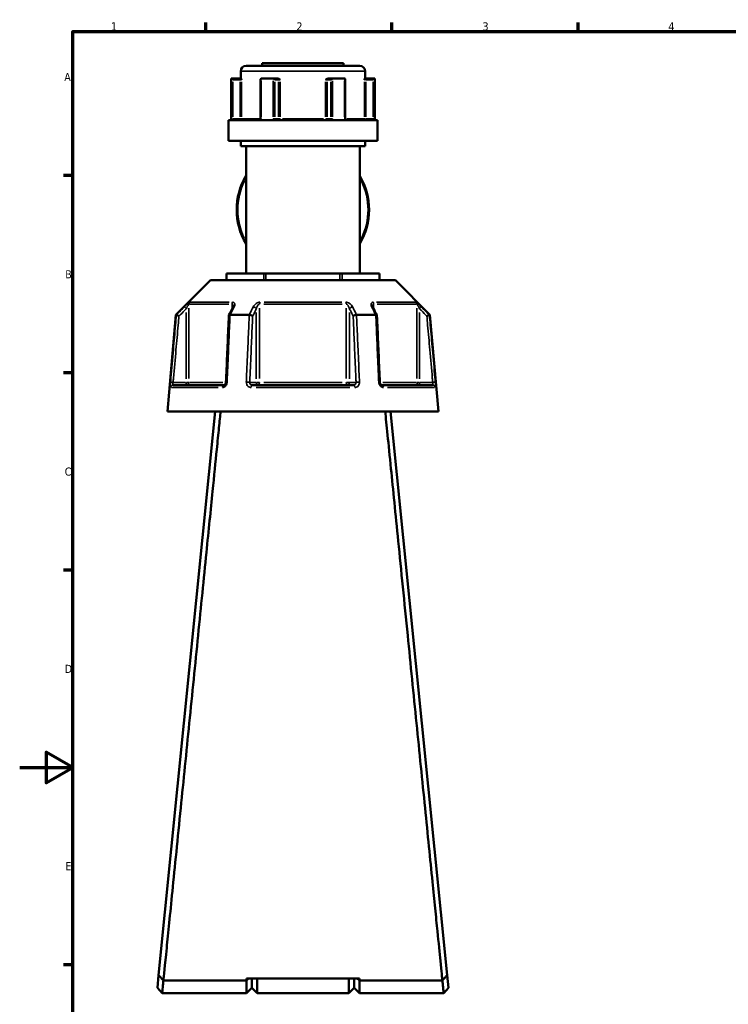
# Model space of a CAD drawing. Header units: millimetres. Extents: x 0 to 904, y 0 to 959.
# Tile 2 of 10: x 0 to 267, y 208 to 578. Entities that reach past the tile are written whole.
import ezdxf

# ---------------------------------------------------------------- set-up
doc = ezdxf.new("R2010")
doc.units = ezdxf.units.MM
for name, color, linetype, lineweight in [('Border (ANSI)', 7, 'Continuous', 70), ('Visible (ANSI)', 7, 'Continuous', 50), ('Visible Narrow (ANSI)', 7, 'Continuous', 35)]:
    doc.layers.add(name, color=color, linetype=linetype, lineweight=lineweight)
doc.styles.add('Note Text (ANSI)', font='tahoma.ttf')

# ---------------------------------------------------------------- blocks, each defined once
blk = doc.blocks.new('Borders Default Border')
at = {"layer": 'Border (ANSI)'}
for p, q in [((70.08, 574), (70.08, 577.45)), ((140.17, 574), (140.17, 577.45)), ((210.25, 574), (210.25, 577.45)), ((20, 519.75), (16.55, 519.75)), ((20, 445.5), (16.55, 445.5)), ((20, 371.25), (16.55, 371.25)), ((20, 222.75), (16.55, 222.75))]:
    blk.add_line(p, q, dxfattribs=at)
at = {"layer": 'Border (ANSI)', "flags": 128}
for points in [[(20, 20), (20, 574), (821, 574), (821, 20), (20, 20)], [(0, 297), (20, 297), (10, 302.77), (10, 291.23), (20, 297)]]:
    blk.add_lwpolyline(points, dxfattribs=at)
at = {"layer": 'Border (ANSI)', "char_height": 3.05, "attachment_point": 7, "style": 'Note Text (ANSI)'}
for s, insert in [('1', (34.35, 574.4)), ('2', (104.2, 574.4)), ('3', (174.26, 574.34)), ('4', (244.23, 574.4)), ('A', (16.78, 555.35)), ('B', (17.15, 481.1)), ('C', (16.95, 406.8)), ('D', (16.96, 332.6)), ('E', (17.21, 258.35))]:
    blk.add_mtext(s, dxfattribs=dict(at, insert=insert))

msp = doc.modelspace()

# ---------------------------------------------------------------- linework, layer by layer
at = {"layer": 'Visible (ANSI)'}
for p, q in [((85.218, 561.061), (128.058, 561.061)), ((91.338, 562.061), (121.938, 562.061)), ((91.338, 562.061), (91.338, 561.061)), ((121.938, 562.061), (121.938, 561.061)), ((79.588, 556.261), (79.709, 556.261)), ((79.588, 556.261), (79.588, 540.661)), ((82.984, 556.261), (79.709, 556.261)), ((79.714, 556.259), (80.212, 555.761)), ((83.367, 556.261), (82.984, 556.261)), ((83.218, 559.061), (83.218, 556.261)), ((90.708, 556.011), (90.708, 541.161)), ((90.957, 556.261), (95.391, 556.261)), ((97.028, 556.261), (95.391, 556.261)), ((97.285, 556.261), (97.028, 556.261)), ((116.248, 556.261), (115.991, 556.261)), ((117.885, 556.261), (116.248, 556.261)), ((117.885, 556.261), (122.319, 556.261)), ((122.568, 541.161), (122.568, 556.011)), ((130.292, 556.261), (129.909, 556.261)), ((130.058, 559.061), (130.058, 556.261)), ((133.567, 556.261), (130.292, 556.261)), ((133.064, 555.761), (133.562, 556.259)), ((133.567, 556.261), (133.688, 556.261)), ((133.688, 556.261), (133.688, 540.661)), ((78.588, 540.661), (134.688, 540.661)), ((78.588, 540.661), (78.588, 532.861)), ((134.688, 540.661), (134.688, 532.861)), ((78.588, 532.861), (134.688, 532.861)), ((83.218, 532.861), (83.218, 530.861)), ((83.218, 530.861), (130.058, 530.861)), ((85.218, 530.861), (85.218, 482.961)), ((128.058, 530.861), (128.058, 482.961)), ((130.058, 532.861), (130.058, 530.861)), ((77.825, 482.961), (77.959, 482.961)), ((77.825, 480.361), (77.825, 482.961)), ((77.959, 482.961), (91.865, 482.961)), ((91.865, 482.961), (92.731, 482.961)), ((92.731, 482.961), (120.545, 482.961)), ((120.545, 482.961), (121.411, 482.961)), ((121.411, 482.961), (135.317, 482.961)), ((135.317, 482.961), (135.451, 482.961)), ((135.451, 482.961), (135.451, 480.361)), ((71.823, 480.361), (58.823, 467.361)), ((71.823, 480.361), (141.453, 480.361)), ((141.453, 480.361), (154.453, 467.361)), ((58.823, 467.361), (55.638, 430.961)), ((58.823, 467.361), (59.004, 467.361)), ((79.217, 467.361), (86.425, 467.361)), ((126.851, 467.361), (134.059, 467.361)), ((154.272, 467.361), (154.453, 467.361)), ((154.453, 467.361), (157.638, 430.961)), ((57.809, 440.961), (76.941, 440.961)), ((87.506, 440.961), (125.77, 440.961)), ((136.335, 440.961), (155.467, 440.961)), ((73.638, 430.961), (52.315, 218.795)), ((55.638, 430.961), (157.638, 430.961)), ((160.961, 218.795), (139.638, 430.961)), ((52.315, 218.795), (51.838, 214.051)), ((161.438, 214.051), (160.961, 218.795)), ((54.124, 216.891), (54.123, 216.891)), ((85.388, 216.891), (54.13, 216.891)), ((127.888, 217.628), (85.388, 217.628)), ((86.158, 217.628), (85.388, 216.891)), ((85.388, 216.891), (85.388, 217.628)), ((85.388, 212.061), (85.388, 216.891)), ((87.388, 217.628), (87.388, 214.061)), ((87.388, 214.061), (87.388, 217.628)), ((89.388, 217.628), (89.388, 212.061)), ((123.888, 212.061), (123.888, 217.628)), ((125.888, 214.061), (125.888, 217.628)), ((125.888, 217.628), (125.888, 214.061)), ((127.888, 216.891), (127.118, 217.628)), ((127.888, 217.628), (127.888, 216.891)), ((127.888, 216.891), (127.888, 212.061)), ((159.146, 216.891), (127.888, 216.891)), ((159.153, 216.891), (159.152, 216.891)), ((53.638, 212.061), (51.838, 214.051)), ((53.638, 212.061), (85.388, 212.061)), ((87.388, 214.061), (85.388, 212.061)), ((87.388, 214.061), (89.388, 212.061)), ((89.388, 212.061), (123.888, 212.061)), ((125.888, 214.061), (123.888, 212.061)), ((125.888, 214.061), (127.888, 212.061)), ((127.888, 212.061), (159.638, 212.061)), ((161.438, 214.051), (159.638, 212.061))]:
    msp.add_line(p, q, dxfattribs=at)
for centre, radius, start, end in [((85.218, 559.061), 2, 90, 180), ((128.058, 559.061), 2, 0, 90), ((106.638, 506.911), 24.937, 149.20149, 210.79851), ((106.638, 506.911), 24.937, 329.20149, 30.79851)]:
    msp.add_arc(centre, radius, start, end, dxfattribs=at)
for centre, major_axis, ratio, start_param, end_param in [((91.208, 555.761), (-0.433, 0.433), 0.5773503, 5.8561584, 6.8067841), ((95.642, 555.761), (0.433, -0.433), 0.5773503, 1.0471976, 2.521422), ((117.634, 555.761), (-0.433, -0.433), 0.5773503, 3.7617633, 5.2359878), ((122.068, 555.761), (0.433, 0.433), 0.5773503, 5.7595865, 6.7102122), ((6000.816, -11004.031), (197.434, -16192.869), 0.5090208, 3.9187026, 3.9189559), ((-5713.838, -10859.475), (195.814, 15988.843), 0.5090604, 5.5058481, 5.5061046)]:
    msp.add_ellipse(centre, major_axis=major_axis, ratio=ratio, start_param=start_param, end_param=end_param, dxfattribs=at)
for points in [[(79.709, 556.261), (79.711, 556.261), (79.712, 556.26), (79.714, 556.259)], [(90.917, 556.259), (90.931, 556.26), (90.944, 556.261), (90.957, 556.261)], [(95.391, 556.261), (95.405, 556.261), (95.42, 556.26), (95.435, 556.259)], [(117.841, 556.259), (117.856, 556.26), (117.871, 556.261), (117.885, 556.261)], [(122.319, 556.261), (122.332, 556.261), (122.345, 556.26), (122.359, 556.259)], [(133.562, 556.259), (133.564, 556.26), (133.565, 556.261), (133.567, 556.261)], [(59.004, 467.361), (59.005, 467.361), (59.006, 467.361), (59.006, 467.36)], [(79.196, 467.36), (79.203, 467.361), (79.21, 467.361), (79.217, 467.361)], [(86.425, 467.361), (86.433, 467.361), (86.441, 467.361), (86.448, 467.36)], [(126.828, 467.36), (126.835, 467.361), (126.843, 467.361), (126.851, 467.361)], [(134.059, 467.361), (134.066, 467.361), (134.073, 467.361), (134.08, 467.36)], [(154.27, 467.36), (154.27, 467.361), (154.271, 467.361), (154.272, 467.361)], [(54.13, 216.891), (54.128, 216.891), (54.126, 216.891), (54.123, 216.891)], [(159.153, 216.891), (159.15, 216.891), (159.148, 216.891), (159.146, 216.891)]]:
    msp.add_open_spline(points, degree=3, dxfattribs=at)
for points, knots in [([(83.367, 556.261), (83.376, 556.261), (83.387, 556.244), (83.41, 556.174), (83.423, 556.113), (83.449, 555.968), (83.463, 555.867), (83.479, 555.762), (83.479, 555.762), (83.479, 555.761)], [0.232327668, 0.232327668, 0.232327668, 0.232327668, 0.253574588, 0.253574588, 0.282658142, 0.282658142, 0.324006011, 0.324006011, 0.324303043, 0.324303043, 0.324303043, 0.324303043]), ([(97.285, 556.261), (97.364, 556.261), (97.442, 556.244), (97.619, 556.174), (97.708, 556.113), (97.886, 555.968), (97.979, 555.867), (98.076, 555.762), (98.076, 555.762), (98.077, 555.761)], [0.232327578, 0.232327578, 0.232327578, 0.232327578, 0.253574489, 0.253574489, 0.282658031, 0.282658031, 0.324005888, 0.324005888, 0.32430292, 0.32430292, 0.32430292, 0.32430292]), ([(115.199, 555.761), (115.2, 555.762), (115.2, 555.762), (115.297, 555.867), (115.39, 555.968), (115.568, 556.113), (115.657, 556.174), (115.834, 556.244), (115.912, 556.261), (115.991, 556.261)], [-0.000316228, -0.000316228, -0.000316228, -0.000316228, 0, 0, 0.044019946, 0.044019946, 0.074983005, 0.074983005, 0.097602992, 0.097602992, 0.097602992, 0.097602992]), ([(129.797, 555.761), (129.797, 555.762), (129.797, 555.762), (129.813, 555.867), (129.827, 555.968), (129.853, 556.113), (129.866, 556.174), (129.889, 556.244), (129.899, 556.261), (129.909, 556.261)], [-0.000316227, -0.000316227, -0.000316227, -0.000316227, 0, 0, 0.044019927, 0.044019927, 0.074982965, 0.074982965, 0.097602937, 0.097602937, 0.097602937, 0.097602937]), ([(90.4, 540.661), (90.418, 540.661), (90.437, 540.664), (90.483, 540.683), (90.51, 540.698), (90.564, 540.747), (90.591, 540.778), (90.637, 540.851), (90.656, 540.892), (90.686, 540.98), (90.697, 541.027), (90.706, 541.104), (90.708, 541.132), (90.708, 541.161)], [0.15550734, 0.15550734, 0.15550734, 0.15550734, 0.18703339, 0.18703339, 0.21855943, 0.21855943, 0.24754159, 0.24754159, 0.27351092, 0.27351092, 0.29870161, 0.29870161, 0.31313757, 0.31313757, 0.31313757, 0.31313757]), ([(122.568, 541.161), (122.568, 541.112), (122.573, 541.062), (122.593, 540.969), (122.607, 540.925), (122.643, 540.845), (122.664, 540.809), (122.71, 540.749), (122.734, 540.725), (122.784, 540.687), (122.809, 540.675), (122.847, 540.663), (122.862, 540.661), (122.876, 540.661)], [0.63121764, 0.63121764, 0.63121764, 0.63121764, 0.65617599, 0.65617599, 0.68120928, 0.68120928, 0.7066033, 0.7066033, 0.73320674, 0.73320674, 0.76378092, 0.76378092, 0.78884786, 0.78884786, 0.78884786, 0.78884786]), ([(59.967, 466.911), (59.965, 466.912), (59.964, 466.912), (59.844, 466.969), (59.726, 467.024), (59.506, 467.127), (59.404, 467.174), (59.227, 467.257), (59.154, 467.291), (59.049, 467.341), (59.017, 467.356), (59.006, 467.36)], [-0.15367829, -0.15367829, -0.15367829, -0.15367829, -0.15320302, -0.15320302, -0.11407622, -0.11407622, -0.07545867, -0.07545867, -0.03695852, -0.03695852, 0, 0, 0, 0]), ([(78.761, 467.137), (78.687, 465.462), (78.614, 463.786), (78.466, 460.435), (78.393, 458.76), (78.246, 455.409), (78.172, 453.733), (78.025, 450.382), (77.951, 448.707), (77.804, 445.356), (77.731, 443.68), (77.657, 442.005)], [0.5667474, 0.5667474, 0.5667474, 0.5667474, 1.0713319, 1.0713319, 1.5759164, 1.5759164, 2.0805009, 2.0805009, 2.5850854, 2.5850854, 3.0896699, 3.0896699, 3.0896699, 3.0896699]), ([(79.196, 467.36), (79.095, 467.356), (79.008, 467.341), (78.867, 467.291), (78.816, 467.257), (78.771, 467.192), (78.762, 467.165), (78.761, 467.137)], [-0.153560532, -0.153560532, -0.153560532, -0.153560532, -0.11651574, -0.11651574, -0.077925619, -0.077925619, -0.05525599, -0.05525599, -0.05525599, -0.05525599]), ([(80.391, 470.612), (80.391, 470.598), (80.39, 470.577), (80.384, 470.527), (80.378, 470.497), (80.363, 470.431), (80.353, 470.394), (80.327, 470.315), (80.311, 470.273), (80.274, 470.185), (80.253, 470.139), (80.229, 470.091)], [0.20265986, 0.20265986, 0.20265986, 0.20265986, 0.23121109, 0.23121109, 0.25976233, 0.25976233, 0.28831356, 0.28831356, 0.3168648, 0.3168648, 0.34541603, 0.34541603, 0.34541603, 0.34541603]), ([(87.719, 466.911), (87.718, 466.912), (87.718, 466.912), (87.657, 466.969), (87.578, 467.024), (87.39, 467.127), (87.283, 467.174), (87.049, 467.257), (86.925, 467.291), (86.679, 467.341), (86.56, 467.356), (86.448, 467.36)], [-0.15367829, -0.15367829, -0.15367829, -0.15367829, -0.15320316, -0.15320316, -0.11407628, -0.11407628, -0.07545892, -0.07545892, -0.03695858, -0.03695858, 0, 0, 0, 0]), ([(126.828, 467.36), (126.716, 467.356), (126.597, 467.341), (126.351, 467.291), (126.227, 467.257), (125.993, 467.174), (125.886, 467.127), (125.698, 467.024), (125.619, 466.969), (125.558, 466.912), (125.558, 466.912), (125.557, 466.911)], [-0.15356055, -0.15356055, -0.15356055, -0.15356055, -0.11651575, -0.11651575, -0.0779256, -0.0779256, -0.03921815, -0.03921815, 0, 0, 0.00047625, 0.00047625, 0.00047625, 0.00047625]), ([(133.047, 470.091), (133.023, 470.139), (133.002, 470.185), (132.965, 470.273), (132.949, 470.315), (132.923, 470.394), (132.913, 470.431), (132.898, 470.497), (132.892, 470.527), (132.886, 470.577), (132.885, 470.598), (132.885, 470.612)], [0, 0, 0, 0, 0.02855139, 0.02855139, 0.05710278, 0.05710278, 0.08565416, 0.08565416, 0.11420555, 0.11420555, 0.14275694, 0.14275694, 0.14275694, 0.14275694]), ([(134.515, 467.137), (134.514, 467.165), (134.505, 467.192), (134.46, 467.257), (134.409, 467.291), (134.268, 467.341), (134.181, 467.356), (134.08, 467.36)], [-0.098075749, -0.098075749, -0.098075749, -0.098075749, -0.075458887, -0.075458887, -0.036958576, -0.036958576, 0, 0, 0, 0]), ([(135.619, 442.005), (135.545, 443.68), (135.472, 445.356), (135.325, 448.707), (135.251, 450.382), (135.104, 453.733), (135.03, 455.409), (134.883, 458.76), (134.81, 460.435), (134.662, 463.786), (134.589, 465.462), (134.515, 467.137)], [1.2046153, 1.2046153, 1.2046153, 1.2046153, 1.7091998, 1.7091998, 2.2137843, 2.2137843, 2.7183688, 2.7183688, 3.2229534, 3.2229534, 3.7275379, 3.7275379, 3.7275379, 3.7275379]), ([(154.27, 467.36), (154.259, 467.356), (154.227, 467.341), (154.122, 467.291), (154.049, 467.257), (153.872, 467.174), (153.77, 467.127), (153.55, 467.024), (153.432, 466.969), (153.312, 466.912), (153.311, 466.912), (153.309, 466.911)], [-0.15356042, -0.15356042, -0.15356042, -0.15356042, -0.11651568, -0.11651568, -0.07792572, -0.07792572, -0.03921808, -0.03921808, 0, 0, 0.00047638, 0.00047638, 0.00047638, 0.00047638]), ([(77.657, 442.005), (77.653, 441.906), (77.638, 441.805), (77.589, 441.614), (77.555, 441.523), (77.473, 441.359), (77.426, 441.285), (77.325, 441.16), (77.271, 441.109), (77.164, 441.029), (77.112, 441.002), (77.017, 440.967), (76.976, 440.961), (76.941, 440.961)], [0, 0, 0, 0, 0.05067005, 0.05067005, 0.10084685, 0.10084685, 0.1507669, 0.1507669, 0.20138762, 0.20138762, 0.25586434, 0.25586434, 0.31481094, 0.31481094, 0.31481094, 0.31481094]), ([(136.335, 440.961), (136.298, 440.961), (136.253, 440.968), (136.146, 441.01), (136.083, 441.046), (135.963, 441.148), (135.908, 441.209), (135.808, 441.351), (135.763, 441.431), (135.69, 441.605), (135.662, 441.699), (135.63, 441.864), (135.622, 441.935), (135.619, 442.005)], [0, 0, 0, 0, 0.06296271, 0.06296271, 0.12592542, 0.12592542, 0.17893056, 0.17893056, 0.22915943, 0.22915943, 0.27910739, 0.27910739, 0.31481354, 0.31481354, 0.31481354, 0.31481354]), ([(54.124, 216.891), (54.252, 218.172), (54.672, 222.339), (55.906, 234.594), (56.634, 241.825), (58.418, 259.558), (59.493, 270.248), (61.675, 291.938), (62.759, 302.716), (63.862, 313.693), (64.414, 319.181), (64.971, 324.719), (66.081, 335.767), (66.635, 341.278), (67.726, 352.146), (68.265, 357.504), (69.314, 367.947), (69.824, 373.031), (70.732, 382.075), (71.136, 386.09), (71.907, 393.772), (72.275, 397.439), (73.213, 406.789), (73.745, 412.085), (74.511, 419.724), (74.787, 422.465), (75.266, 427.248), (75.471, 429.29), (75.639, 430.961)], [-3.0529272, -3.0529272, -3.0529272, -3.0529272, -2.6571115, -2.6571115, -2.3329957, -2.3329957, -1.9867966, -1.9867966, -1.6853247, -1.6853247, -1.6853247, -1.5345887, -1.5345887, -1.3838528, -1.3838528, -1.2331168, -1.2331168, -1.0823808, -1.0823808, -0.9542553, -0.9542553, -0.8261297, -0.8261297, -0.6083162, -0.6083162, -0.4626537, -0.4626537, -0.3169911, -0.3169911, -0.3169911, -0.3169911]), ([(137.637, 430.961), (138.095, 426.4), (138.833, 419.041), (140.577, 401.668), (141.505, 392.418), (143.631, 371.244), (144.843, 359.181), (147.187, 335.843), (148.31, 324.67), (149.414, 313.693), (149.966, 308.204), (150.512, 302.765), (151.584, 292.108), (152.109, 286.89), (153.124, 276.794), (153.615, 271.915), (154.551, 262.608), (154.997, 258.179), (155.77, 250.493), (156.106, 247.16), (156.731, 240.945), (157.021, 238.062), (157.737, 230.952), (158.115, 227.197), (158.615, 222.225), (158.781, 220.581), (159.024, 218.165), (159.107, 217.347), (159.152, 216.891)], [0.3169911, 0.3169911, 0.3169911, 0.3169911, 0.7146722, 0.7146722, 1.03798, 1.03798, 1.3838528, 1.3838528, 1.6853247, 1.6853247, 1.6853247, 1.8360607, 1.8360607, 1.9867966, 1.9867966, 2.1375326, 2.1375326, 2.2882686, 2.2882686, 2.4163941, 2.4163941, 2.5445197, 2.5445197, 2.7623332, 2.7623332, 2.9120311, 2.9120311, 3.0529272, 3.0529272, 3.0529272, 3.0529272]), ([(54.123, 216.891), (53.822, 217.208), (53.521, 217.525), (52.919, 218.159), (52.616, 218.478), (52.315, 218.795)], [-0.28449734, -0.28449734, -0.28449734, -0.28449734, -0.14313921, -0.14313921, 0, 0, 0, 0]), ([(160.961, 218.795), (160.662, 218.48), (160.361, 218.163), (159.758, 217.528), (159.455, 217.21), (159.153, 216.891)], [-0.28448272, -0.28448272, -0.28448272, -0.28448272, -0.14221956, -0.14221956, 0, 0, 0, 0]), ([(53.638, 212.062), (53.638, 212.061), (53.641, 212.088), (53.671, 212.381), (53.75, 213.154), (53.945, 215.076), (54.032, 215.928), (54.13, 216.891)], [3.14159265, 3.14159265, 3.14159265, 3.14159265, 3.25893814, 3.25893814, 3.77686503, 3.77686503, 4.07702726, 4.07702726, 4.07702726, 4.07702726]), ([(159.146, 216.891), (159.244, 215.928), (159.331, 215.076), (159.526, 213.154), (159.605, 212.381), (159.635, 212.088), (159.638, 212.061), (159.638, 212.062)], [-4.07702726, -4.07702726, -4.07702726, -4.07702726, -3.77686503, -3.77686503, -3.25893814, -3.25893814, -3.14159265, -3.14159265, -3.14159265, -3.14159265])]:
    msp.add_open_spline(points, degree=3, knots=knots, dxfattribs=at)
at = {"layer": 'Visible Narrow (ANSI)'}
for p, q in [((82.984, 556.259), (82.984, 555.8)), ((129.77, 559.061), (83.506, 559.061)), ((130.292, 555.8), (130.292, 556.259)), ((79.714, 555.504), (79.714, 541.916)), ((80.212, 541.891), (80.212, 555.031)), ((80.35, 555.761), (82.846, 555.761)), ((82.984, 555.031), (82.984, 541.891)), ((83.02, 555.761), (83.472, 555.761)), ((83.479, 541.891), (83.479, 555.031)), ((90.917, 541.916), (90.917, 555.504)), ((95.435, 555.504), (95.435, 541.916)), ((96.075, 541.891), (96.075, 555.031)), ((96.144, 555.761), (97.392, 555.761)), ((97.461, 555.031), (97.461, 541.891)), ((97.48, 555.761), (98.044, 555.761)), ((98.077, 541.891), (98.077, 555.031)), ((115.199, 555.031), (115.199, 541.891)), ((115.232, 555.761), (115.796, 555.761)), ((115.815, 541.891), (115.815, 555.031)), ((115.884, 555.761), (117.132, 555.761)), ((117.201, 555.031), (117.201, 541.891)), ((117.841, 541.916), (117.841, 555.504)), ((122.359, 555.504), (122.359, 541.916)), ((129.797, 555.031), (129.797, 541.891)), ((129.804, 555.761), (130.256, 555.761)), ((130.292, 541.891), (130.292, 555.031)), ((130.43, 555.761), (132.926, 555.761)), ((133.064, 555.031), (133.064, 541.891)), ((133.562, 541.916), (133.562, 555.504)), ((80.175, 541.161), (79.719, 541.161)), ((82.846, 541.161), (80.35, 541.161)), ((82.984, 541.122), (82.984, 540.662)), ((83.472, 541.161), (83.02, 541.161)), ((83.609, 541.161), (90.139, 541.161)), ((90.898, 541.161), (90.708, 541.161)), ((96.055, 541.161), (95.469, 541.161)), ((97.392, 541.161), (96.144, 541.161)), ((98.044, 541.161), (97.48, 541.161)), ((98.899, 541.161), (114.377, 541.161)), ((115.796, 541.161), (115.232, 541.161)), ((117.132, 541.161), (115.884, 541.161)), ((117.807, 541.161), (117.221, 541.161)), ((122.568, 541.161), (122.378, 541.161)), ((123.137, 541.161), (129.667, 541.161)), ((130.256, 541.161), (129.804, 541.161)), ((130.292, 540.662), (130.292, 541.122)), ((132.926, 541.161), (130.43, 541.161)), ((133.557, 541.161), (133.101, 541.161)), ((77.959, 480.491), (77.959, 482.831)), ((91.865, 482.831), (91.865, 480.491)), ((92.731, 480.491), (92.731, 482.831)), ((120.545, 482.831), (120.545, 480.491)), ((121.411, 480.491), (121.411, 482.831)), ((135.317, 482.831), (135.317, 480.491)), ((78.707, 471.412), (63.962, 471.412)), ((64.25, 472.119), (78.895, 472.119)), ((80.005, 471.324), (80.005, 469.734)), ((121.383, 471.412), (91.893, 471.412)), ((91.993, 472.119), (121.283, 472.119)), ((133.271, 469.734), (133.271, 471.324)), ((134.381, 472.119), (149.026, 472.119)), ((149.314, 471.412), (134.569, 471.412)), ((62.011, 470.344), (62.656, 469.696)), ((62.71, 468.259), (62.71, 443.345)), ((63.7, 443.433), (63.7, 469.939)), ((89.09, 468.259), (89.09, 443.345)), ((90.333, 443.433), (90.333, 469.939)), ((122.943, 469.939), (122.943, 443.433)), ((124.186, 443.345), (124.186, 468.259)), ((149.576, 469.939), (149.576, 443.433)), ((150.566, 443.345), (150.566, 468.259)), ((150.62, 469.696), (151.265, 470.344)), ((57.702, 441.967), (56.792, 442.047)), ((62.463, 441.961), (58.023, 441.961)), ((62.71, 441.882), (62.71, 440.964)), ((63.688, 441.961), (62.781, 441.961)), ((63.935, 441.961), (76.544, 441.961)), ((88.967, 441.961), (86.747, 441.961)), ((90.265, 441.961), (89.128, 441.961)), ((91.893, 441.961), (121.383, 441.961)), ((124.148, 441.961), (123.011, 441.961)), ((126.529, 441.961), (124.309, 441.961)), ((136.732, 441.961), (149.341, 441.961)), ((150.495, 441.961), (149.588, 441.961)), ((150.566, 440.964), (150.566, 441.882)), ((155.253, 441.961), (150.813, 441.961)), ((156.484, 442.047), (155.574, 441.967)), ((74.765, 440.048), (57.108, 440.048)), ((124.295, 440.048), (88.981, 440.048)), ((156.168, 440.048), (138.511, 440.048))]:
    msp.add_line(p, q, dxfattribs=at)
for start, end in [(153.77535, 206.22465), (333.77535, 26.22465)]:
    msp.add_arc((106.638, 506.911), 24.524, start, end, dxfattribs=at)
for centre, major_axis, ratio, start_param, end_param in [((97.028, 555.761), (0, 0.5), 0.8660254, 4.7909288, 6.2046455), ((116.248, 555.761), (0, 0.5), 0.8660254, 0.0785398, 1.4922565), ((82.984, 541.161), (0, -0.5), 0.9888629, 0.0785398, 1.4922565), ((97.894, 541.161), (0, -0.5), 0.8660254, 4.7909288, 6.2046455), ((97.894, 541.161), (0, -0.5), 0.3655414, 0.0785398, 1.4922565), ((115.382, 541.161), (0, -0.5), 0.3655414, 4.7909288, 6.2046455), ((115.382, 541.161), (0, -0.5), 0.8660254, 0.0785398, 1.4922565), ((130.292, 541.161), (0, -0.5), 0.9888629, 4.7909288, 6.2046455), ((64.69, 471.412), (0, -1), 0.9904959, 3.9662607, 4.6731191), ((80.62, 471.412), (0, 1), 0.6143631, 0.8246681, 1.5315264), ((90.709, 471.412), (0, -1), 0.3761328, 3.9662607, 4.6731191), ((122.567, 471.412), (0, 1), 0.3761328, 4.7516589, 5.4585172), ((132.656, 471.412), (0, -1), 0.6143631, 1.6100662, 2.3169246), ((148.585, 471.412), (0, 1), 0.9904959, 4.7516589, 5.4585172), ((81.123, 469.643), (-0.894, 0.449), 0.6136988, 5.5048942, 6.2422226), ((88.224, 469.643), (-0.894, 0.449), 0.6136988, 3.9026286, 5.2571626), ((125.052, 469.643), (-0.894, -0.449), 0.6136988, 4.1676154, 5.5221494), ((132.153, 469.643), (0.894, 0.449), 0.6136988, 0.0409627, 0.7782911), ((62.71, 441.961), (0, -1), 0.9904959, 0.0785398, 1.4922565), ((78.656, 441.961), (-0.999, 0.044), 0.0757423, 5.369153, 6.2350783), ((85.758, 441.961), (0.999, -0.044), 0.0757423, 0.5996329, 1.9382948), ((89.957, 441.961), (0, -1), 0.8660254, 4.7909288, 6.2046455), ((89.957, 441.961), (0, -1), 0.3761328, 0.0785398, 1.4922565), ((123.319, 441.961), (0, -1), 0.3761328, 4.7909288, 6.2046455), ((123.319, 441.961), (0, -1), 0.8660254, 0.0785398, 1.4922565), ((127.518, 441.961), (0.999, 0.044), 0.0757423, 1.2032978, 2.5419597), ((134.62, 441.961), (0.999, 0.044), 0.0757423, 0.048107, 0.9140323), ((150.566, 441.961), (0, -1), 0.9904959, 4.7909288, 6.2046455), ((57.809, 439.961), (0, 1), 0.992287, 0.0741765, 1.4093534), ((76.941, 439.961), (0, 1), 0.6034974, 0.0741765, 1.4093534), ((87.506, 439.961), (0, 1), 0.3887896, 0.0741765, 1.4093534), ((125.77, 439.961), (0, 1), 0.3887896, 4.8738319, 6.2090088), ((136.335, 439.961), (0, 1), 0.6034974, 4.8738319, 6.2090088), ((155.467, 439.961), (0, 1), 0.992287, 4.8738319, 6.2090088)]:
    msp.add_ellipse(centre, major_axis=major_axis, ratio=ratio, start_param=start_param, end_param=end_param, dxfattribs=at)
for points, knots in [([(79.714, 541.161), (79.714, 541.096), (79.715, 541.032), (79.718, 540.867), (79.721, 540.769), (79.727, 540.672), (79.727, 540.667), (79.728, 540.661)], [0.631217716, 0.631217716, 0.631217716, 0.631217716, 0.650599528, 0.650599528, 0.681610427, 0.681610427, 0.683597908, 0.683597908, 0.683597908, 0.683597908]), ([(80.328, 540.661), (80.321, 540.661), (80.315, 540.663), (80.286, 540.678), (80.267, 540.714), (80.24, 540.809), (80.231, 540.861), (80.219, 540.965), (80.215, 541.014), (80.212, 541.096), (80.212, 541.129), (80.212, 541.161)], [-0.788848, -0.788848, -0.788848, -0.788848, -0.77433301, -0.77433301, -0.7219246, -0.7219246, -0.68161043, -0.68161043, -0.65059953, -0.65059953, -0.63121772, -0.63121772, -0.63121772, -0.63121772]), ([(90.806, 540.661), (90.838, 540.727), (90.863, 540.798), (90.905, 540.965), (90.917, 541.063), (90.917, 541.161)], [0.26075738, 0.26075738, 0.26075738, 0.26075738, 0.283829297, 0.283829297, 0.313137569, 0.313137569, 0.313137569, 0.313137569]), ([(95.435, 541.161), (95.435, 541.096), (95.441, 541.032), (95.471, 540.867), (95.504, 540.768), (95.554, 540.672), (95.557, 540.667), (95.56, 540.661)], [1.262435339, 1.262435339, 1.262435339, 1.262435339, 1.281821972, 1.281821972, 1.312840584, 1.312840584, 1.314815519, 1.314815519, 1.314815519, 1.314815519]), ([(96.566, 540.661), (96.542, 540.661), (96.518, 540.663), (96.409, 540.678), (96.328, 540.714), (96.209, 540.809), (96.166, 540.861), (96.111, 540.965), (96.094, 541.014), (96.078, 541.096), (96.075, 541.129), (96.075, 541.161)], [-1.42006557, -1.42006557, -1.42006557, -1.42006557, -1.40558624, -1.40558624, -1.35316478, -1.35316478, -1.31284058, -1.31284058, -1.28182197, -1.28182197, -1.26243534, -1.26243534, -1.26243534, -1.26243534]), ([(117.201, 541.161), (117.201, 541.129), (117.198, 541.096), (117.182, 541.014), (117.165, 540.965), (117.11, 540.861), (117.067, 540.809), (116.948, 540.714), (116.867, 540.678), (116.758, 540.663), (116.734, 540.661), (116.71, 540.661)], [0, 0, 0, 0, 0.01938647, 0.01938647, 0.05040482, 0.05040482, 0.09072867, 0.09072867, 0.14314969, 0.14314969, 0.15763024, 0.15763024, 0.15763024, 0.15763024]), ([(117.716, 540.661), (117.719, 540.667), (117.722, 540.672), (117.772, 540.768), (117.805, 540.867), (117.835, 541.032), (117.841, 541.096), (117.841, 541.161)], [-0.05238018, -0.05238018, -0.05238018, -0.05238018, -0.050404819, -0.050404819, -0.019386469, -0.019386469, 0, 0, 0, 0]), ([(122.359, 541.161), (122.359, 541.096), (122.364, 541.032), (122.391, 540.867), (122.421, 540.768), (122.465, 540.672), (122.467, 540.667), (122.47, 540.661)], [0.631217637, 0.631217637, 0.631217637, 0.631217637, 0.650604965, 0.650604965, 0.681624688, 0.681624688, 0.683597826, 0.683597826, 0.683597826, 0.683597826]), ([(133.064, 541.161), (133.064, 541.112), (133.063, 541.063), (133.056, 540.942), (133.048, 540.872), (133.021, 540.743), (133, 540.691), (132.966, 540.664), (132.957, 540.661), (132.948, 540.661)], [-0.23500199, -0.23500199, -0.23500199, -0.23500199, -0.20569371, -0.20569371, -0.15880048, -0.15880048, -0.09783927, -0.09783927, -0.0773717, -0.0773717, -0.0773717, -0.0773717]), ([(133.548, 540.661), (133.552, 540.727), (133.555, 540.798), (133.561, 540.965), (133.562, 541.063), (133.562, 541.161)], [0.182621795, 0.182621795, 0.182621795, 0.182621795, 0.205693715, 0.205693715, 0.235001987, 0.235001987, 0.235001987, 0.235001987]), ([(63.99, 472.119), (63.958, 472.119), (63.885, 472.076), (63.554, 471.826), (63.198, 471.502), (62.563, 470.9), (62.283, 470.626), (62.005, 470.35)], [-0.34541645, -0.34541645, -0.34541645, -0.34541645, -0.27620858, -0.27620858, -0.11734182, -0.11734182, 0, 0, 0, 0]), ([(62.71, 469.643), (62.848, 469.919), (62.988, 470.193), (63.305, 470.795), (63.483, 471.119), (63.648, 471.369), (63.684, 471.412), (63.7, 471.412)], [0, 0, 0, 0, 0.11734182, 0.11734182, 0.27620858, 0.27620858, 0.34541645, 0.34541645, 0.34541645, 0.34541645]), ([(80.005, 471.412), (80.039, 471.412), (80.072, 471.406), (80.15, 471.376), (80.192, 471.344), (80.276, 471.24), (80.312, 471.16), (80.362, 470.983), (80.377, 470.887), (80.389, 470.729), (80.391, 470.671), (80.391, 470.612)], [0, 0, 0, 0, 0.02585168, 0.02585168, 0.06721438, 0.06721438, 0.12288915, 0.12288915, 0.17445287, 0.17445287, 0.20265986, 0.20265986, 0.20265986, 0.20265986]), ([(80.714, 470.35), (80.825, 470.571), (80.904, 470.79), (80.98, 471.173), (80.988, 471.339), (80.946, 471.594), (80.915, 471.69), (80.812, 471.867), (80.737, 471.947), (80.566, 472.051), (80.479, 472.083), (80.32, 472.113), (80.254, 472.119), (80.185, 472.119)], [-0.34541603, -0.34541603, -0.34541603, -0.34541603, -0.25141662, -0.25141662, -0.17445287, -0.17445287, -0.12288915, -0.12288915, -0.06721438, -0.06721438, -0.02585168, -0.02585168, 0, 0, 0, 0]), ([(90.443, 472.119), (90.241, 472.119), (90.026, 472.082), (89.294, 471.847), (88.84, 471.513), (88.259, 470.9), (88.068, 470.626), (87.929, 470.35)], [-0.34541684, -0.34541684, -0.34541684, -0.34541684, -0.28109054, -0.28109054, -0.11734182, -0.11734182, 0, 0, 0, 0]), ([(89.09, 469.643), (89.16, 469.919), (89.254, 470.193), (89.543, 470.806), (89.767, 471.14), (90.128, 471.375), (90.233, 471.412), (90.333, 471.412)], [0, 0, 0, 0, 0.11734182, 0.11734182, 0.28109054, 0.28109054, 0.34541684, 0.34541684, 0.34541684, 0.34541684]), ([(125.347, 470.35), (125.235, 470.571), (125.091, 470.791), (124.767, 471.174), (124.599, 471.34), (124.28, 471.594), (124.142, 471.69), (123.834, 471.867), (123.662, 471.947), (123.352, 472.051), (123.216, 472.083), (122.998, 472.113), (122.914, 472.119), (122.833, 472.119)], [-0.345416, -0.345416, -0.345416, -0.345416, -0.25131567, -0.25131567, -0.17440412, -0.17440412, -0.12292214, -0.12292214, -0.06721438, -0.06721438, -0.02585168, -0.02585168, 0, 0, 0, 0]), ([(122.943, 471.412), (122.983, 471.412), (123.024, 471.406), (123.132, 471.376), (123.199, 471.344), (123.352, 471.24), (123.436, 471.16), (123.588, 470.983), (123.657, 470.887), (123.814, 470.633), (123.898, 470.467), (124.058, 470.084), (124.13, 469.864), (124.186, 469.643)], [0, 0, 0, 0, 0.02585168, 0.02585168, 0.06721438, 0.06721438, 0.12292214, 0.12292214, 0.17440412, 0.17440412, 0.25131567, 0.25131567, 0.345416, 0.345416, 0.345416, 0.345416]), ([(133.091, 472.119), (132.923, 472.119), (132.777, 472.084), (132.358, 471.854), (132.269, 471.517), (132.334, 470.9), (132.424, 470.626), (132.562, 470.35)], [-0.34541683, -0.34541683, -0.34541683, -0.34541683, -0.28278882, -0.28278882, -0.11734182, -0.11734182, 0, 0, 0, 0]), ([(132.885, 470.613), (132.885, 470.909), (132.934, 471.173), (133.117, 471.377), (133.188, 471.412), (133.271, 471.412)], [0.14275694, 0.14275694, 0.14275694, 0.14275694, 0.28278882, 0.28278882, 0.34541683, 0.34541683, 0.34541683, 0.34541683]), ([(151.271, 470.35), (151.047, 470.572), (150.822, 470.793), (150.423, 471.176), (150.247, 471.342), (149.971, 471.595), (149.865, 471.69), (149.66, 471.867), (149.563, 471.947), (149.424, 472.051), (149.375, 472.083), (149.316, 472.113), (149.298, 472.119), (149.286, 472.119)], [-0.34541583, -0.34541583, -0.34541583, -0.34541583, -0.25081718, -0.25081718, -0.17415567, -0.17415567, -0.12305037, -0.12305037, -0.06721438, -0.06721438, -0.02585168, -0.02585168, 0, 0, 0, 0]), ([(149.576, 471.412), (149.582, 471.412), (149.591, 471.406), (149.62, 471.376), (149.644, 471.344), (149.714, 471.24), (149.762, 471.16), (149.864, 470.983), (149.917, 470.888), (150.055, 470.635), (150.143, 470.469), (150.342, 470.086), (150.455, 469.865), (150.566, 469.643)], [0, 0, 0, 0, 0.02585168, 0.02585168, 0.06721438, 0.06721438, 0.12305037, 0.12305037, 0.17415567, 0.17415567, 0.25081718, 0.25081718, 0.34541583, 0.34541583, 0.34541583, 0.34541583]), ([(59.006, 467.36), (58.895, 466.098), (58.784, 464.835), (58.403, 460.488), (58.132, 457.403), (57.861, 454.318), (57.547, 450.746), (57.233, 447.174), (56.874, 443.084), (56.829, 442.566), (56.783, 442.048)], [-3.7455892, -3.7455892, -3.7455892, -3.7455892, -3.3653301, -3.3653301, -2.4363748, -2.4363748, -2.4363748, -1.3606158, -1.3606158, -1.2046153, -1.2046153, -1.2046153, -1.2046153]), ([(62.005, 470.35), (61.774, 470.119), (61.542, 469.889), (61.311, 469.658), (60.542, 468.892), (59.773, 468.127), (59.004, 467.361)], [-0.97913562, -0.97913562, -0.97913562, -0.97913562, -0.88109764, -0.88109764, -0.88109764, -0.55558139, -0.55558139, -0.55558139, -0.55558139]), ([(59.967, 466.911), (60.649, 467.591), (61.332, 468.271), (62.015, 468.951), (62.246, 469.181), (62.478, 469.412), (62.71, 469.643)], [0.59204817, 0.59204817, 0.59204817, 0.59204817, 0.88109764, 0.88109764, 0.88109764, 0.97913562, 0.97913562, 0.97913562, 0.97913562]), ([(78.088, 442.048), (78.11, 442.566), (78.133, 443.084), (78.312, 447.174), (78.469, 450.746), (78.625, 454.318), (78.76, 457.403), (78.895, 460.488), (79.085, 464.835), (79.141, 466.098), (79.196, 467.36)], [-3.0896699, -3.0896699, -3.0896699, -3.0896699, -2.9336696, -2.9336696, -1.8579105, -1.8579105, -1.8579105, -0.9289553, -0.9289553, -0.5486961, -0.5486961, -0.5486961, -0.5486961]), ([(79.217, 467.361), (79.6, 468.127), (79.984, 468.892), (80.367, 469.658), (80.483, 469.888), (80.599, 470.119), (80.714, 470.35)], [-2.08568395, -2.08568395, -2.08568395, -2.08568395, -1.76020575, -1.76020575, -1.76020575, -1.66212972, -1.66212972, -1.66212972, -1.66212972]), ([(86.448, 467.36), (86.393, 466.098), (86.337, 464.835), (86.146, 460.488), (86.01, 457.403), (85.874, 454.318), (85.716, 450.746), (85.559, 447.174), (85.379, 443.084), (85.356, 442.566), (85.333, 442.048)], [-3.7455892, -3.7455892, -3.7455892, -3.7455892, -3.3653301, -3.3653301, -2.4363748, -2.4363748, -2.4363748, -1.3606158, -1.3606158, -1.2046153, -1.2046153, -1.2046153, -1.2046153]), ([(87.929, 470.35), (87.813, 470.119), (87.697, 469.889), (87.581, 469.658), (87.196, 468.892), (86.81, 468.127), (86.425, 467.361)], [-2.95876341, -2.95876341, -2.95876341, -2.95876341, -2.8607281, -2.8607281, -2.8607281, -2.53520917, -2.53520917, -2.53520917, -2.53520917]), ([(87.719, 466.911), (88.06, 467.591), (88.402, 468.271), (88.743, 468.951), (88.859, 469.181), (88.975, 469.412), (89.09, 469.643)], [2.57167596, 2.57167596, 2.57167596, 2.57167596, 2.8607281, 2.8607281, 2.8607281, 2.95876341, 2.95876341, 2.95876341, 2.95876341]), ([(124.186, 469.643), (124.301, 469.412), (124.417, 469.181), (124.533, 468.951), (124.874, 468.271), (125.216, 467.591), (125.557, 466.911)], [1.66212972, 1.66212972, 1.66212972, 1.66212972, 1.76016503, 1.76016503, 1.76016503, 2.04921716, 2.04921716, 2.04921716, 2.04921716]), ([(126.851, 467.361), (126.466, 468.127), (126.08, 468.892), (125.695, 469.658), (125.579, 469.889), (125.463, 470.119), (125.347, 470.35)], [-2.08568395, -2.08568395, -2.08568395, -2.08568395, -1.76016503, -1.76016503, -1.76016503, -1.66212972, -1.66212972, -1.66212972, -1.66212972]), ([(127.943, 442.048), (127.92, 442.566), (127.897, 443.084), (127.717, 447.174), (127.56, 450.746), (127.402, 454.318), (127.266, 457.403), (127.13, 460.488), (126.939, 464.835), (126.883, 466.098), (126.828, 467.36)], [-3.0896699, -3.0896699, -3.0896699, -3.0896699, -2.9336695, -2.9336695, -1.8579104, -1.8579104, -1.8579104, -0.9289552, -0.9289552, -0.5486961, -0.5486961, -0.5486961, -0.5486961]), ([(132.562, 470.35), (132.677, 470.119), (132.793, 469.888), (132.909, 469.658), (133.292, 468.892), (133.675, 468.127), (134.059, 467.361)], [-2.71269422, -2.71269422, -2.71269422, -2.71269422, -2.61462465, -2.61462465, -2.61462465, -2.28913999, -2.28913999, -2.28913999, -2.28913999]), ([(134.08, 467.36), (134.135, 466.098), (134.191, 464.835), (134.381, 460.488), (134.516, 457.403), (134.651, 454.318), (134.807, 450.746), (134.964, 447.174), (135.143, 443.084), (135.166, 442.566), (135.188, 442.048)], [-3.7455892, -3.7455892, -3.7455892, -3.7455892, -3.3653301, -3.3653301, -2.4363748, -2.4363748, -2.4363748, -1.3606158, -1.3606158, -1.2046153, -1.2046153, -1.2046153, -1.2046153]), ([(150.566, 469.643), (150.798, 469.412), (151.03, 469.182), (151.261, 468.951), (151.944, 468.271), (152.627, 467.591), (153.309, 466.911)], [1.66212972, 1.66212972, 1.66212972, 1.66212972, 1.76016124, 1.76016124, 1.76016124, 2.04921716, 2.04921716, 2.04921716, 2.04921716]), ([(154.272, 467.361), (153.503, 468.127), (152.734, 468.892), (151.965, 469.658), (151.734, 469.889), (151.502, 470.119), (151.271, 470.35)], [-2.08568394, -2.08568394, -2.08568394, -2.08568394, -1.76016124, -1.76016124, -1.76016124, -1.66212972, -1.66212972, -1.66212972, -1.66212972]), ([(156.493, 442.048), (156.447, 442.566), (156.402, 443.084), (156.043, 447.174), (155.729, 450.746), (155.415, 454.318), (155.144, 457.403), (154.873, 460.488), (154.492, 464.835), (154.381, 466.098), (154.27, 467.36)], [-3.0896699, -3.0896699, -3.0896699, -3.0896699, -2.9336696, -2.9336696, -1.8579105, -1.8579105, -1.8579105, -0.9289553, -0.9289553, -0.5486961, -0.5486961, -0.5486961, -0.5486961]), ([(57.776, 441.961), (57.821, 442.479), (57.867, 442.997), (58.226, 447.087), (58.54, 450.659), (58.853, 454.231), (59.124, 457.316), (59.395, 460.401), (59.766, 464.627), (59.867, 465.769), (59.967, 466.911)], [1.2046153, 1.2046153, 1.2046153, 1.2046153, 1.3606158, 1.3606158, 2.4363748, 2.4363748, 2.4363748, 3.3653301, 3.3653301, 3.709242, 3.709242, 3.709242, 3.709242]), ([(86.624, 441.961), (86.646, 442.479), (86.669, 442.997), (86.849, 447.087), (87.006, 450.659), (87.162, 454.231), (87.298, 457.316), (87.433, 460.401), (87.619, 464.627), (87.669, 465.769), (87.719, 466.911)], [1.2046153, 1.2046153, 1.2046153, 1.2046153, 1.3606158, 1.3606158, 2.4363748, 2.4363748, 2.4363748, 3.3653301, 3.3653301, 3.709242, 3.709242, 3.709242, 3.709242]), ([(125.557, 466.911), (125.607, 465.769), (125.657, 464.627), (125.843, 460.401), (125.978, 457.316), (126.114, 454.231), (126.27, 450.659), (126.427, 447.087), (126.607, 442.997), (126.63, 442.479), (126.652, 441.961)], [0.5850433, 0.5850433, 0.5850433, 0.5850433, 0.9289552, 0.9289552, 1.8579104, 1.8579104, 1.8579104, 2.9336695, 2.9336695, 3.0896699, 3.0896699, 3.0896699, 3.0896699]), ([(153.309, 466.911), (153.409, 465.769), (153.51, 464.627), (153.881, 460.401), (154.152, 457.316), (154.423, 454.231), (154.736, 450.659), (155.05, 447.087), (155.409, 442.997), (155.455, 442.479), (155.5, 441.961)], [0.5850433, 0.5850433, 0.5850433, 0.5850433, 0.9289553, 0.9289553, 1.8579105, 1.8579105, 1.8579105, 2.9336696, 2.9336696, 3.0896699, 3.0896699, 3.0896699, 3.0896699]), ([(56.783, 442.048), (56.742, 441.577), (56.715, 441.106), (56.711, 440.478), (56.724, 440.272), (56.769, 440.085), (56.792, 440.048), (56.82, 440.048)], [-0.31481287, -0.31481287, -0.31481287, -0.31481287, -0.1729885, -0.1729885, -0.06653404, -0.06653404, 0, 0, 0, 0]), ([(57.809, 440.961), (57.781, 440.961), (57.758, 440.979), (57.714, 441.073), (57.702, 441.176), (57.707, 441.49), (57.735, 441.725), (57.776, 441.961)], [0, 0, 0, 0, 0.06653404, 0.06653404, 0.1729885, 0.1729885, 0.31481287, 0.31481287, 0.31481287, 0.31481287]), ([(76.339, 440.048), (76.687, 440.048), (77.046, 440.188), (77.534, 440.608), (77.7, 440.819), (77.921, 441.244), (77.993, 441.445), (78.065, 441.783), (78.082, 441.916), (78.088, 442.048)], [-0.31481094, -0.31481094, -0.31481094, -0.31481094, -0.18655676, -0.18655676, -0.10364264, -0.10364264, -0.03986256, -0.03986256, 0, 0, 0, 0]), ([(85.333, 442.048), (85.321, 441.759), (85.367, 441.47), (85.587, 440.901), (85.78, 440.632), (86.215, 440.28), (86.435, 440.168), (86.815, 440.068), (86.966, 440.048), (87.119, 440.048)], [-0.31481397, -0.31481397, -0.31481397, -0.31481397, -0.2278058, -0.2278058, -0.12655878, -0.12655878, -0.04867645, -0.04867645, 0, 0, 0, 0]), ([(87.506, 440.961), (87.426, 440.961), (87.348, 440.971), (87.152, 441.021), (87.041, 441.077), (86.823, 441.253), (86.729, 441.387), (86.628, 441.672), (86.611, 441.816), (86.624, 441.961)], [0, 0, 0, 0, 0.04867645, 0.04867645, 0.12655878, 0.12655878, 0.2278058, 0.2278058, 0.31481397, 0.31481397, 0.31481397, 0.31481397]), ([(126.652, 441.961), (126.658, 441.895), (126.658, 441.829), (126.64, 441.66), (126.613, 441.559), (126.517, 441.347), (126.437, 441.241), (126.182, 441.031), (125.98, 440.961), (125.77, 440.961)], [0, 0, 0, 0, 0.03982627, 0.03982627, 0.1035483, 0.1035483, 0.18638694, 0.18638694, 0.31481104, 0.31481104, 0.31481104, 0.31481104]), ([(126.157, 440.048), (126.56, 440.048), (126.954, 440.188), (127.463, 440.609), (127.628, 440.82), (127.833, 441.245), (127.894, 441.446), (127.942, 441.783), (127.948, 441.916), (127.943, 442.048)], [-0.31481104, -0.31481104, -0.31481104, -0.31481104, -0.18638694, -0.18638694, -0.1035483, -0.1035483, -0.03982627, -0.03982627, 0, 0, 0, 0]), ([(135.188, 442.048), (135.193, 441.942), (135.205, 441.836), (135.297, 441.318), (135.483, 440.927), (135.944, 440.404), (136.188, 440.233), (136.606, 440.078), (136.773, 440.048), (136.937, 440.048)], [-0.31481354, -0.31481354, -0.31481354, -0.31481354, -0.28284699, -0.28284699, -0.15713721, -0.15713721, -0.06043739, -0.06043739, 0, 0, 0, 0]), ([(155.5, 441.961), (155.512, 441.895), (155.522, 441.829), (155.546, 441.662), (155.557, 441.562), (155.573, 441.35), (155.575, 441.245), (155.558, 441.055), (155.532, 440.987), (155.485, 440.963), (155.477, 440.961), (155.467, 440.961)], [0, 0, 0, 0, 0.03957477, 0.03957477, 0.1028944, 0.1028944, 0.18520991, 0.18520991, 0.29222008, 0.29222008, 0.31481112, 0.31481112, 0.31481112, 0.31481112]), ([(156.456, 440.048), (156.465, 440.048), (156.474, 440.052), (156.522, 440.1), (156.548, 440.236), (156.566, 440.616), (156.565, 440.827), (156.55, 441.249), (156.538, 441.45), (156.515, 441.785), (156.504, 441.917), (156.493, 442.048)], [-0.31481112, -0.31481112, -0.31481112, -0.31481112, -0.29222008, -0.29222008, -0.18520991, -0.18520991, -0.1028944, -0.1028944, -0.03957477, -0.03957477, 0, 0, 0, 0])]:
    msp.add_open_spline(points, degree=3, knots=knots, dxfattribs=at)

# ---------------------------------------------------------------- block references
msp.add_blockref('Borders Default Border', (0, 0))

doc.saveas('drawing.dxf')
